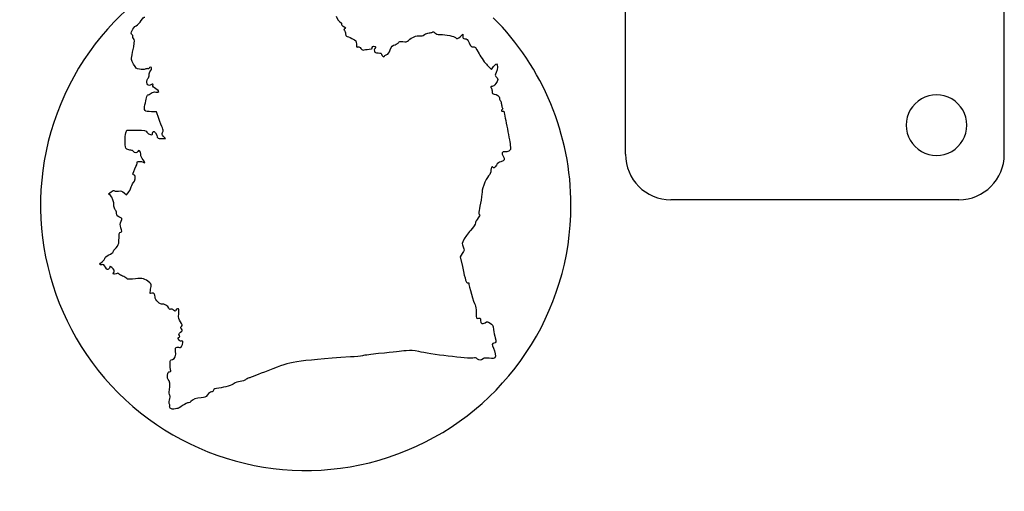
# Model space of a CAD drawing. Header units: millimetres. Extents: x -500 to 36, y -102 to 247.
# Tile 3 of 7: x -287 to -222, y -22 to 9. Entities that reach past the tile are written whole.
import ezdxf

# ---------------------------------------------------------------- set-up
doc = ezdxf.new("R2010")
doc.units = ezdxf.units.MM
doc.layers.add('Calque_1', color=7, linetype='CONTINUOUS')

msp = doc.modelspace()

# ---------------------------------------------------------------- linework, layer by layer
at = {"layer": 'Calque_1', "color": 1}
for points in [[(-247.205267, 0.059041), (-247.205267, 51.059001)], [(-222.205349, 0.059041), (-222.205349, 31.598922)], [(-225.205191, -2.941066), (-244.205161, -2.941066)]]:
    msp.add_lwpolyline(points, dxfattribs=at)
at = {"layer": 'Calque_1', "color": 7}
for points in [[(-258.087237, 7.83215), (-257.932027, 7.98086), (-257.932027, 7.83215)], [(-256.320907, 5.93406), (-256.046757, 5.66402), (-255.906217, 5.84359)], [(-277.98871, 2.41126), (-278.13916, 2.86784), (-278.48756, 2.86784)], [(-280.16973, 1.47045), (-280.11423, 1.65032), (-279.48845, 1.65032)], [(-277.81425, 1.09689), (-277.55778, 1.09689), (-277.68757, 1.23505)], [(-281.19316, -2.65401), (-281.31302, -2.55851), (-281.14699, -2.42385)], [(-280.2887, -2.48178), (-280.12199, -2.62204), (-280.0138, -2.49211)], [(-257.967937, -6.48734), (-258.109987, -6.702), (-257.964877, -7.35402)], [(-277.20681, -16.71819), (-277.20695, -16.7189)]]:
    msp.add_lwpolyline(points, dxfattribs=at)
at = {"layer": 'Calque_1', "color": 1}
msp.add_lwpolyline([(-224.678351, 1.983067)], close=True, dxfattribs=at)
at = {"layer": 'Calque_1', "color": 2}
for points in [[(-268.298709, 14.19564), (-275.376798, 14.19564), (-281.757933, 9.931902), (-284.466601, 3.3926)], [(-250.798709, -3.30436), (-250.798709, 1.336929), (-252.642454, 5.788122), (-255.92434, 9.070009)], [(-284.466601, 3.3926), (-287.175268, -3.146702), (-285.678043, -10.673764), (-280.673078, -15.678729)], [(-261.601749, -19.472252), (-255.062447, -16.763584), (-250.798709, -10.382449), (-250.798709, -3.30436)], [(-280.673078, -15.678729), (-275.668113, -20.683694), (-268.141051, -22.180919), (-261.601749, -19.472252)]]:
    msp.add_open_spline(points, degree=3, dxfattribs=at)
at = {"layer": 'Calque_1', "color": 7}
for points in [[(-279.15142, 8.88378), (-279.04787, 9.06051), (-278.98309, 9.11851), (-278.91389, 9.09654)], [(-266.288557, 9.16751), (-266.288557, 9.06513), (-266.047417, 8.73596), (-265.972087, 8.73554)], [(-279.76271, 7.94454), (-279.90207, 8.02244), (-279.71881, 8.41195), (-279.4829, 8.53898)], [(-279.4829, 8.53898), (-279.37885, 8.59488), (-279.22974, 8.75014), (-279.15142, 8.88378)], [(-265.972087, 8.73554), (-265.934987, 8.73533), (-265.918787, 8.69834), (-265.936187, 8.65324)], [(-265.936187, 8.65324), (-265.956287, 8.60104), (-265.915687, 8.54789), (-265.823737, 8.50601)], [(-265.823737, 8.50601), (-265.667507, 8.43481), (-265.640357, 8.37128), (-265.748937, 8.33143)], [(-279.71271, 7.84195), (-279.69391, 7.87235), (-279.71671, 7.91865), (-279.76271, 7.94454)], [(-279.66101, 7.69158), (-279.70831, 7.74378), (-279.73151, 7.81143), (-279.71271, 7.84195)], [(-265.748937, 8.33143), (-265.804237, 8.31123), (-265.804237, 8.29133), (-265.748937, 8.23273)], [(-265.748937, 8.23273), (-265.710737, 8.19233), (-265.679737, 8.08967), (-265.679737, 8.00446)], [(-265.679737, 8.00446), (-265.679737, 7.91836), (-265.649437, 7.84949), (-265.611437, 7.84949)], [(-265.611437, 7.84949), (-265.573837, 7.84949), (-265.412047, 7.78089), (-265.251847, 7.6973)], [(-261.516557, 7.57436), (-261.293467, 7.78512), (-260.988057, 7.91212), (-260.792497, 7.87543)], [(-260.792497, 7.87543), (-260.658917, 7.85043), (-260.575987, 7.87243), (-260.467547, 7.95633)], [(-260.467547, 7.95633), (-260.387347, 8.01933), (-260.249907, 8.0709), (-260.161877, 8.0709)], [(-260.161877, 8.0709), (-260.073877, 8.0709), (-259.976317, 8.0964), (-259.945157, 8.1276)], [(-259.945157, 8.1276), (-259.906557, 8.1662), (-259.856257, 8.1486), (-259.787157, 8.0722)], [(-259.787157, 8.0722), (-259.714057, 7.9912), (-259.616497, 7.96023), (-259.436047, 7.96023)], [(-259.436047, 7.96023), (-259.054047, 7.96023), (-258.463077, 7.84413), (-258.413517, 7.75925)], [(-258.413517, 7.75925), (-258.347917, 7.6468), (-258.260357, 7.66635), (-258.087237, 7.83215)], [(-257.932027, 7.83215), (-257.932027, 7.71073), (-257.907027, 7.68343), (-257.794607, 7.68343)], [(-279.78077, 6.52065), (-279.75317, 6.62711), (-279.69577, 6.91284), (-279.65301, 7.15547)], [(-279.65301, 7.15547), (-279.58391, 7.54795), (-279.58481, 7.60707), (-279.66101, 7.69158)], [(-265.251847, 7.6973), (-264.976877, 7.55363), (-264.960547, 7.53313), (-264.960437, 7.33112)], [(-264.960437, 7.33112), (-264.960317, 7.14609), (-264.945737, 7.12096), (-264.852087, 7.14542)], [(-264.852087, 7.14542), (-264.778587, 7.16452), (-264.715517, 7.13032), (-264.655307, 7.03835)], [(-263.908827, 7.10235), (-263.908827, 7.14855), (-263.859527, 7.18545), (-263.798127, 7.18545)], [(-263.798127, 7.18545), (-263.675017, 7.18545), (-263.656027, 7.12835), (-263.748227, 7.03605)], [(-262.723327, 6.94528), (-262.628627, 7.19012), (-262.584677, 7.23866), (-262.409057, 7.29127)], [(-262.409057, 7.29127), (-262.296737, 7.32497), (-262.189517, 7.39243), (-262.170787, 7.44116)], [(-262.170787, 7.44116), (-262.143487, 7.51236), (-262.088187, 7.52256), (-261.889497, 7.49276)], [(-261.889497, 7.49276), (-261.681717, 7.46176), (-261.622157, 7.47456), (-261.516557, 7.57436)], [(-257.794607, 7.68343), (-257.685197, 7.68343), (-257.628477, 7.62673), (-257.516597, 7.40599)], [(-257.516597, 7.40599), (-257.398547, 7.17309), (-257.356237, 7.13322), (-257.252787, 7.15759)], [(-257.252787, 7.15759), (-257.145267, 7.18299), (-257.095537, 7.12399), (-256.862297, 6.69535)], [(-279.66285, 6.01348), (-279.80661, 6.28162), (-279.82365, 6.35494), (-279.78077, 6.52065)], [(-264.655307, 7.03835), (-264.588607, 6.93638), (-264.537387, 6.9124), (-264.447757, 6.94085)], [(-264.447757, 6.94085), (-264.348257, 6.97255), (-264.203917, 6.99405), (-263.950227, 7.01585)], [(-263.950227, 7.01585), (-263.927227, 7.01681), (-263.908827, 7.05675), (-263.908827, 7.10235)], [(-263.748227, 7.03605), (-263.781627, 7.00265), (-263.792427, 6.92291), (-263.772227, 6.85898)], [(-263.772227, 6.85898), (-263.742827, 6.76678), (-263.690127, 6.74276), (-263.517677, 6.74276)], [(-263.517677, 6.74276), (-263.369707, 6.74276), (-263.300047, 6.71846), (-263.300047, 6.66656)], [(-263.300047, 6.66656), (-263.300047, 6.62456), (-263.264647, 6.56092), (-263.221647, 6.52515)], [(-263.221647, 6.52515), (-263.160447, 6.47435), (-263.132947, 6.47755), (-263.097127, 6.53985)], [(-263.097127, 6.53985), (-263.072027, 6.58385), (-263.002227, 6.62895), (-262.942267, 6.6401)], [(-262.942267, 6.6401), (-262.870267, 6.6536), (-262.796077, 6.75699), (-262.723327, 6.94528)], [(-256.862297, 6.69535), (-256.711427, 6.41801), (-256.475687, 6.08649), (-256.320907, 5.93406)], [(-279.26491, 5.66554), (-279.47599, 5.69724), (-279.50859, 5.72564), (-279.66285, 6.01348)], [(-255.906217, 5.84359), (-255.828817, 5.94229), (-255.744127, 6.02318), (-255.717847, 6.02318)], [(-255.717847, 6.02318), (-255.626147, 6.02318), (-255.633647, 5.66191), (-255.729547, 5.46134)], [(-278.90151, 5.68044), (-278.97501, 5.65324), (-279.13847, 5.64644), (-279.26491, 5.66554)], [(-278.69884, 5.70554), (-278.73694, 5.71894), (-278.82816, 5.70754), (-278.90151, 5.68044)], [(-278.71004, 5.05077), (-278.66534, 5.10987), (-278.62874, 5.22339), (-278.62874, 5.30307)], [(-278.62964, 5.74114), (-278.62964, 5.70824), (-278.66074, 5.69214), (-278.69884, 5.70554)], [(-278.54654, 5.80114), (-278.59214, 5.80114), (-278.62964, 5.77404), (-278.62964, 5.74114)], [(-278.62874, 5.30307), (-278.62874, 5.38277), (-278.59214, 5.49628), (-278.54754, 5.55536)], [(-278.54754, 5.55536), (-278.44206, 5.69489), (-278.44128, 5.80114), (-278.54654, 5.80114)], [(-255.729547, 5.46134), (-255.812947, 5.28694), (-255.815147, 5.25021), (-255.746847, 5.19346)], [(-278.52528, 4.63511), (-278.75065, 4.51448), (-278.88575, 4.81846), (-278.71004, 5.05077)], [(-278.38824, 4.59561), (-278.35834, 4.7103), (-278.37524, 4.71535), (-278.52528, 4.63511)], [(-278.18855, 4.37026), (-278.35058, 4.46136), (-278.40677, 4.52474), (-278.38824, 4.59561)], [(-255.748847, 4.72349), (-255.830447, 4.61643), (-255.944957, 4.52893), (-256.003307, 4.52893)], [(-255.746847, 5.19346), (-255.595147, 5.0675), (-255.595907, 4.92478), (-255.748847, 4.72349)], [(-278.81192, 3.79482), (-278.79542, 3.89362), (-278.75072, 3.97468), (-278.71252, 3.97468)], [(-278.71252, 3.97468), (-278.67432, 3.97468), (-278.57988, 4.02428), (-278.50269, 4.08512)], [(-278.50269, 4.08512), (-278.40239, 4.16402), (-278.31533, 4.18619), (-278.19755, 4.16262)], [(-278.19755, 4.16262), (-277.9428, 4.11172), (-277.9373, 4.22942), (-278.18855, 4.37026)], [(-256.003307, 4.52893), (-256.092407, 4.52893), (-256.099807, 4.51123), (-256.049907, 4.41767)], [(-256.049907, 4.41767), (-256.017107, 4.35637), (-255.994407, 4.27551), (-255.999107, 4.23782)], [(-255.999107, 4.23782), (-256.019207, 4.08062), (-255.987407, 4.0309), (-255.868787, 4.0309)], [(-255.868787, 4.0309), (-255.704107, 4.0309), (-255.481687, 3.87326), (-255.516887, 3.78149)], [(-278.48756, 2.86784), (-278.9424, 2.86784), (-278.99888, 2.92914), (-278.90822, 3.32495)], [(-278.90822, 3.32495), (-278.87172, 3.48446), (-278.82842, 3.6959), (-278.81192, 3.79482)], [(-255.516887, 3.78149), (-255.532087, 3.74199), (-255.508887, 3.66357), (-255.467087, 3.60737)], [(-255.467087, 3.60737), (-255.424487, 3.55117), (-255.388987, 3.44748), (-255.387987, 3.37699)], [(-255.387987, 3.37699), (-255.387117, 3.30649), (-255.361287, 3.20217), (-255.330687, 3.14514)], [(-255.330687, 3.00716), (-255.418187, 2.95316), (-255.395487, 2.86864), (-255.303187, 2.90393)], [(-255.330687, 3.14514), (-255.293587, 3.07574), (-255.293587, 3.0301), (-255.330687, 3.00716)], [(-255.303187, 2.90393), (-255.257587, 2.92143), (-255.220087, 2.91193), (-255.220087, 2.88253)], [(-255.220087, 2.88253), (-255.220087, 2.85313), (-255.135887, 2.42099), (-255.032587, 1.92197)], [(-277.75747, 1.79496), (-277.80187, 1.88286), (-277.90596, 2.16016), (-277.98871, 2.41126)], [(-280.22403, 0.88879), (-280.22447, 1.10978), (-280.20023, 1.37153), (-280.16973, 1.47045)], [(-279.48845, 1.65032), (-278.89104, 1.65032), (-278.85878, 1.64332), (-278.77668, 1.51907)], [(-278.77668, 1.51907), (-278.72938, 1.44697), (-278.62689, 1.37561), (-278.54894, 1.36071)], [(-278.54894, 1.36071), (-278.43063, 1.33811), (-278.40721, 1.35371), (-278.40721, 1.45911)], [(-278.40721, 1.45911), (-278.40721, 1.6698), (-278.21087, 1.56475), (-278.13569, 1.31375)], [(-278.13569, 1.31375), (-278.07229, 1.10205), (-278.06459, 1.09689), (-277.81425, 1.09689)], [(-277.68757, 1.23505), (-277.80161, 1.35645), (-277.80886, 1.38908), (-277.74717, 1.50424)], [(-277.74717, 1.50424), (-277.68947, 1.61199), (-277.69127, 1.66356), (-277.75747, 1.79496)], [(-255.032587, 1.92197), (-254.929357, 1.423), (-254.828017, 0.86424), (-254.807127, 0.68034)], [(-280.1052, 0.40456), (-280.20666, 0.47566), (-280.22312, 0.54243), (-280.22403, 0.88879)], [(-254.807127, 0.68034), (-254.771127, 0.36222), (-254.775927, 0.3424), (-254.907897, 0.27173)], [(-279.8397, 0.32206), (-279.9209, 0.32206), (-280.04046, 0.35916), (-280.1052, 0.40456)], [(-279.66005, 0.23896), (-279.67755, 0.28456), (-279.75835, 0.32206), (-279.8397, 0.32206)], [(-279.38371, 0.23807), (-279.42461, 0.13124), (-279.61899, 0.13195), (-279.66005, 0.23896)], [(-279.18199, 0.05626), (-279.18199, 0.26501), (-279.32418, 0.39319), (-279.38371, 0.23807)], [(-279.03384, -0.29697), (-279.13828, -0.18803), (-279.18199, -0.08367), (-279.18199, 0.05626)], [(-255.161157, 0.22733), (-255.338837, 0.27383), (-255.398967, 0.10913), (-255.270207, -0.07159)], [(-254.907897, 0.27173), (-254.984197, 0.23083), (-255.098217, 0.21093), (-255.161157, 0.22733)], [(-279.57073, -0.89752), (-279.47483, -0.70749), (-279.409, -0.51896), (-279.4245, -0.47854)], [(-279.4245, -0.47854), (-279.4586, -0.38964), (-279.13836, -0.38114), (-279.02884, -0.46794)], [(-279.02884, -0.46794), (-278.8864, -0.58098), (-278.89061, -0.44674), (-279.03384, -0.29697)], [(-255.418157, -0.42873), (-255.551167, -0.45363), (-255.639427, -0.51843), (-255.721697, -0.6516)], [(-255.270207, -0.07159), (-255.133317, -0.26383), (-255.183507, -0.38468), (-255.418157, -0.42873)], [(-279.67129, -1.28981), (-279.72989, -1.25261), (-279.70919, -1.17164), (-279.57073, -0.89752)], [(-279.56698, -1.33751), (-279.58368, -1.3371), (-279.63058, -1.31561), (-279.67129, -1.28981)], [(-256.076437, -0.99596), (-256.097437, -1.14872), (-256.145937, -1.28574), (-256.184537, -1.3005)], [(-255.977737, -0.77873), (-256.021537, -0.73483), (-256.048737, -0.79493), (-256.076437, -0.99596)], [(-255.721697, -0.6516), (-255.846617, -0.8538), (-255.884117, -0.87241), (-255.977737, -0.77873)], [(-279.81633, -2.09964), (-279.76723, -1.95524), (-279.69478, -1.81826), (-279.65538, -1.79526)], [(-279.65538, -1.79526), (-279.58588, -1.75466), (-279.50572, -1.33923), (-279.56698, -1.33751)], [(-256.184537, -1.3005), (-256.320407, -1.3526), (-256.669967, -2.17915), (-256.666137, -2.43918)], [(-281.14699, -2.42385), (-281.02687, -2.32645), (-280.96172, -2.30516), (-280.91132, -2.34665)], [(-280.91132, -2.34665), (-280.87292, -2.37835), (-280.75476, -2.39005), (-280.64853, -2.37285)], [(-280.64853, -2.37285), (-280.49438, -2.34795), (-280.42175, -2.37085), (-280.2887, -2.48178)], [(-280.0138, -2.49211), (-279.9543, -2.42061), (-279.86541, -2.24404), (-279.81633, -2.09964)], [(-256.666137, -2.43918), (-256.664137, -2.57342), (-256.711537, -2.90313), (-256.771277, -3.17187)], [(-280.95357, -3.36544), (-280.95398, -3.08464), (-281.06448, -2.75665), (-281.19316, -2.65401)], [(-256.771277, -3.17187), (-256.893847, -3.72195), (-256.907767, -3.93841), (-256.820777, -3.93841)], [(-280.87347, -3.60476), (-280.91737, -3.56846), (-280.95337, -3.46065), (-280.95357, -3.36544)], [(-280.77657, -3.84117), (-280.78557, -3.74747), (-280.82957, -3.64121), (-280.87347, -3.60476)], [(-280.49848, -4.12675), (-280.70275, -4.06395), (-280.76018, -4.00495), (-280.77657, -3.84117)], [(-280.49108, -4.80074), (-280.56388, -4.58692), (-280.56368, -4.53741), (-280.48808, -4.35799)], [(-280.48808, -4.35799), (-280.41038, -4.17186), (-280.41108, -4.15367), (-280.49848, -4.12675)], [(-257.101517, -4.47357), (-257.101517, -4.54377), (-257.238227, -4.75248), (-257.421397, -4.962)], [(-256.931457, -4.14472), (-257.025157, -4.25821), (-257.101517, -4.40617), (-257.101517, -4.47357)], [(-256.820777, -3.93841), (-256.788077, -3.93841), (-256.837877, -4.03131), (-256.931457, -4.14472)], [(-280.62515, -5.69341), (-280.61615, -5.11853), (-280.61355, -5.10658), (-280.51138, -5.07401)], [(-280.51138, -5.07401), (-280.41548, -5.04361), (-280.41418, -5.02631), (-280.49108, -4.80074)], [(-257.421397, -4.962), (-257.597337, -5.16322), (-257.800217, -5.43896), (-257.872237, -5.5747)], [(-280.81885, -6.10863), (-280.67671, -5.95131), (-280.62754, -5.84587), (-280.62515, -5.69341)], [(-257.872237, -5.5747), (-257.998457, -5.81263), (-257.999997, -5.8297), (-257.914537, -6.04713)], [(-281.28833, -6.58625), (-281.13738, -6.51555), (-281.01287, -6.42648), (-281.01163, -6.38854)], [(-281.01163, -6.38854), (-281.01063, -6.35044), (-280.92363, -6.22461), (-280.81885, -6.10863)], [(-257.914537, -6.04713), (-257.827937, -6.26744), (-257.829237, -6.27771), (-257.967937, -6.48734)], [(-281.76351, -7.22915), (-281.94484, -7.27465), (-281.92779, -7.17705), (-281.72881, -7.02988)], [(-281.72881, -7.02988), (-281.63741, -6.96238), (-281.56277, -6.8639), (-281.56277, -6.81104)], [(-281.56277, -6.81104), (-281.56277, -6.74994), (-281.46248, -6.66797), (-281.28833, -6.58625)], [(-281.50871, -7.39614), (-281.61005, -7.23224), (-281.6559, -7.20217), (-281.76351, -7.22915)], [(-281.3079, -7.53194), (-281.3698, -7.58344), (-281.40962, -7.55634), (-281.50871, -7.39614)], [(-281.2307, -7.38898), (-281.2307, -7.43238), (-281.2654, -7.49662), (-281.3079, -7.53194)], [(-281.09621, -7.40968), (-281.20298, -7.33078), (-281.2307, -7.32648), (-281.2307, -7.38898)], [(-280.97051, -7.75258), (-280.88681, -7.66888), (-280.93911, -7.52577), (-281.09621, -7.40968)], [(-280.82004, -7.82558), (-280.96769, -7.89288), (-281.06404, -7.84618), (-280.97051, -7.75258)], [(-280.62427, -7.83848), (-280.67167, -7.78148), (-280.71627, -7.77848), (-280.82004, -7.82558)], [(-257.964877, -7.35402), (-257.755927, -8.29295), (-257.715057, -8.42111), (-257.624597, -8.42111)], [(-280.38487, -7.98286), (-280.48287, -7.94396), (-280.59052, -7.87921), (-280.62427, -7.83848)], [(-280.11153, -8.13436), (-280.16393, -8.08986), (-280.28696, -8.02167), (-280.38487, -7.98286)], [(-279.72414, -8.17476), (-279.94642, -8.20576), (-280.03899, -8.19606), (-280.11153, -8.13436)], [(-278.71403, -8.32302), (-278.9844, -8.12565), (-279.17364, -8.09787), (-279.72414, -8.17476)], [(-278.49148, -8.61624), (-278.47088, -8.53304), (-278.52618, -8.46014), (-278.71403, -8.32302)], [(-257.624597, -8.42111), (-257.580397, -8.42111), (-257.544097, -8.42811), (-257.543997, -8.43491)], [(-257.543997, -8.43491), (-257.543027, -8.56385), (-257.190157, -9.78958), (-257.129657, -9.87597)], [(-278.46478, -9.11469), (-278.58426, -9.15269), (-278.58866, -9.14409), (-278.55468, -8.94075)], [(-278.55468, -8.94075), (-278.53498, -8.82309), (-278.50658, -8.67712), (-278.49148, -8.61624)], [(-278.2431, -9.37145), (-278.2441, -9.15306), (-278.3177, -9.06803), (-278.46478, -9.11469)], [(-277.76865, -9.84021), (-277.8902, -9.88681), (-278.24213, -9.53917), (-278.2431, -9.37145)], [(-277.33861, -10.09095), (-277.37271, -9.96033), (-277.65414, -9.79625), (-277.76865, -9.84021)], [(-277.21369, -10.17155), (-277.28039, -10.19715), (-277.31697, -10.17355), (-277.33861, -10.09095)], [(-277.01784, -10.22725), (-277.07694, -10.17385), (-277.15887, -10.15055), (-277.21369, -10.17155)], [(-276.88158, -10.22821), (-276.91368, -10.31181), (-276.92408, -10.31171), (-277.01784, -10.22725)], [(-276.75238, -10.13761), (-276.80438, -10.13761), (-276.86252, -10.17831), (-276.88158, -10.22821)], [(-276.68148, -10.46346), (-276.66128, -10.18397), (-276.67118, -10.13761), (-276.75238, -10.13761)], [(-257.129657, -9.87597), (-257.074057, -9.95517), (-257.046057, -10.12759), (-257.046057, -10.39037)], [(-257.046057, -10.39037), (-257.046057, -10.78194), (-257.045097, -10.7852), (-256.907707, -10.759)], [(-276.56084, -11.00148), (-276.68563, -10.81779), (-276.70184, -10.74559), (-276.68148, -10.46346)], [(-276.49814, -11.29512), (-276.42634, -11.22332), (-276.43384, -11.18828), (-276.56084, -11.00148)], [(-256.907707, -10.759), (-256.783827, -10.7353), (-256.769357, -10.751), (-256.769357, -10.90677)], [(-256.769357, -10.90677), (-256.769357, -11.1216), (-256.651967, -11.17743), (-256.462007, -11.05297)], [(-256.462007, -11.05297), (-256.329087, -10.96597), (-256.311467, -10.96707), (-256.134087, -11.07687)], [(-276.63814, -11.90551), (-276.68944, -11.80971), (-276.67614, -11.77378), (-276.55414, -11.67785)], [(-276.49414, -11.47027), (-276.56874, -11.38777), (-276.56914, -11.36683), (-276.49814, -11.29512)], [(-276.55414, -11.67785), (-276.42263, -11.57441), (-276.41711, -11.55527), (-276.49414, -11.47027)], [(-256.134087, -11.07687), (-255.967307, -11.17989), (-255.942337, -11.22759), (-255.907767, -11.50872)], [(-255.907767, -11.50872), (-255.886467, -11.6825), (-255.839167, -11.92457), (-255.802857, -12.04663)], [(-276.68134, -12.1584), (-276.73384, -12.04301), (-276.73034, -12.01925), (-276.66104, -12.01925)], [(-276.5165, -12.26534), (-276.5888, -12.28844), (-276.63611, -12.25734), (-276.68134, -12.1584)], [(-276.66104, -12.01925), (-276.59364, -12.01925), (-276.58924, -11.99695), (-276.63814, -11.90551)], [(-276.41504, -12.36284), (-276.41504, -12.26209), (-276.43784, -12.24025), (-276.5165, -12.26534)], [(-255.802857, -12.04663), (-255.723857, -12.31212), (-255.746057, -12.4058), (-255.888457, -12.4058)], [(-277.10266, -13.4797), (-276.92269, -13.4344), (-276.83925, -13.22334), (-276.88371, -12.92549)], [(-276.88371, -12.92549), (-276.91421, -12.72129), (-276.90471, -12.69391), (-276.79291, -12.66469)], [(-276.79291, -12.66469), (-276.72421, -12.64659), (-276.65167, -12.65769), (-276.63165, -12.69099)], [(-276.63165, -12.69099), (-276.58045, -12.77389), (-276.41504, -12.52333), (-276.41504, -12.36284)], [(-261.667107, -12.90216), (-262.112097, -12.95626), (-262.347177, -12.98126), (-263.493397, -13.09727)], [(-260.836987, -12.96476), (-261.197087, -12.87566), (-261.352017, -12.86372), (-261.667107, -12.90216)], [(-257.269527, -13.3963), (-257.508747, -13.4502), (-260.183037, -13.12676), (-260.836987, -12.96476)], [(-255.888457, -12.4058), (-256.014407, -12.4058), (-256.024237, -12.51999), (-255.916257, -12.72867)], [(-255.916257, -12.72867), (-255.800167, -12.95311), (-255.750677, -13.28051), (-255.820157, -13.3642)], [(-277.24261, -13.69424), (-277.24361, -13.54743), (-277.21951, -13.50902), (-277.10266, -13.4797)], [(-265.347357, -13.31747), (-267.148647, -13.43038), (-268.174287, -13.52555), (-268.893747, -13.64662)], [(-264.544907, -13.23117), (-264.666697, -13.25857), (-265.027747, -13.29767), (-265.347357, -13.31747)], [(-263.493397, -13.09727), (-263.949957, -13.14347), (-264.423147, -13.20362), (-264.544907, -13.23117)], [(-256.963597, -13.4532), (-257.051297, -13.374), (-257.116257, -13.3616), (-257.269527, -13.3963)], [(-256.603317, -13.4298), (-256.749257, -13.54994), (-256.849517, -13.55642), (-256.963597, -13.4532)], [(-256.199987, -13.3988), (-256.421537, -13.373), (-256.545917, -13.3828), (-256.603317, -13.4298)], [(-255.820157, -13.3642), (-255.863457, -13.4163), (-255.967327, -13.4257), (-256.199987, -13.3988)], [(-277.42315, -14.52335), (-277.40385, -14.33248), (-277.37835, -14.28815), (-277.28801, -14.28815)], [(-277.28801, -14.28815), (-277.19821, -14.28815), (-277.18409, -14.26415), (-277.21481, -14.16363)], [(-277.21481, -14.16363), (-277.23581, -14.09503), (-277.25001, -14.00176), (-277.24661, -13.9561)], [(-277.24661, -13.9561), (-277.24261, -13.9105), (-277.24161, -13.7926), (-277.24261, -13.69424)], [(-270.803037, -14.22168), (-271.409321, -14.4633), (-271.967634, -14.67949), (-272.043736, -14.70214)], [(-268.893747, -13.64662), (-269.608456, -13.76688), (-269.826706, -13.83265), (-270.803037, -14.22168)], [(-277.37585, -14.80156), (-277.42265, -14.77316), (-277.43885, -14.67781), (-277.42315, -14.52335)], [(-277.28645, -15.48471), (-277.22985, -15.17308), (-277.27015, -14.86555), (-277.37585, -14.80156)], [(-272.628873, -14.93094), (-272.778839, -14.95034), (-272.951349, -15.00874), (-273.012213, -15.06081)], [(-272.269143, -14.81954), (-272.317093, -14.86154), (-272.478909, -14.91154), (-272.628873, -14.93094)], [(-272.043736, -14.70214), (-272.119816, -14.72474), (-272.221264, -14.77774), (-272.269143, -14.81954)], [(-277.27845, -15.85199), (-277.31655, -15.79159), (-277.31925, -15.66644), (-277.28645, -15.48471)], [(-274.385, -15.50831), (-274.4008, -15.56891), (-274.4608, -15.61572), (-274.52238, -15.61572)], [(-274.04429, -15.36611), (-274.29026, -15.39341), (-274.36289, -15.42381), (-274.385, -15.50831)], [(-273.012213, -15.06081), (-273.149233, -15.17795), (-273.629213, -15.31994), (-274.04429, -15.36611)], [(-277.29175, -16.42474), (-277.32135, -16.40644), (-277.31725, -16.30113), (-277.28145, -16.16869)], [(-277.28145, -16.16869), (-277.23945, -16.01161), (-277.23885, -15.91599), (-277.27845, -15.85199)], [(-275.20379, -16.00311), (-275.48462, -16.00311), (-275.79847, -16.12234), (-275.87892, -16.25964)], [(-274.77941, -15.80941), (-274.91353, -15.98523), (-274.95266, -16.00311), (-275.20379, -16.00311)], [(-274.52238, -15.61572), (-274.58248, -15.61572), (-274.69815, -15.70302), (-274.77941, -15.80941)], [(-277.20695, -16.7189), (-277.26995, -16.6813), (-277.29445, -16.6224), (-277.27385, -16.55772)], [(-277.27385, -16.55772), (-277.25615, -16.50162), (-277.26355, -16.44187), (-277.29175, -16.42474)], [(-276.99685, -16.75079), (-277.05775, -16.76539), (-277.1522, -16.75084), (-277.20681, -16.71819)], [(-276.79553, -16.72339), (-276.84543, -16.72382), (-276.93597, -16.73639), (-276.99685, -16.75079)], [(-276.42331, -16.52894), (-276.57817, -16.63541), (-276.74568, -16.72297), (-276.79553, -16.72339)], [(-276.03245, -16.33524), (-276.09255, -16.33524), (-276.26843, -16.42244), (-276.42331, -16.52894)], [(-275.87892, -16.25964), (-275.90332, -16.30104), (-275.97232, -16.33524), (-276.03245, -16.33524)]]:
    msp.add_open_spline(points, degree=3, dxfattribs=at)
at = {"layer": 'Calque_1', "color": 1}
for points in [[(-225.678349, 3.715116), (-226.297151, 4.072381), (-227.059545, 4.072381), (-227.678347, 3.715116)], [(-227.678347, 3.715116), (-228.297148, 3.357851), (-228.678346, 2.697597), (-228.678346, 1.983067)], [(-224.678351, 1.983067), (-224.678351, 2.697597), (-225.059548, 3.357851), (-225.678349, 3.715116)], [(-228.678346, 1.983067), (-228.678346, 1.268537), (-228.297148, 0.608284), (-227.678347, 0.251018)], [(-225.678349, 0.251018), (-225.059548, 0.608284), (-224.678351, 1.268537), (-224.678351, 1.983067)], [(-247.205244, 0.058948), (-247.205243, -1.597904), (-245.8621, -2.941047), (-244.205248, -2.941047)], [(-227.678347, 0.251018), (-227.059545, -0.106247), (-226.297151, -0.106247), (-225.678349, 0.251018)], [(-225.20527, -2.941047), (-223.548419, -2.941047), (-222.205275, -1.597904), (-222.205275, 0.058948)]]:
    msp.add_open_spline(points, degree=3, dxfattribs=at)

doc.saveas('drawing.dxf')
